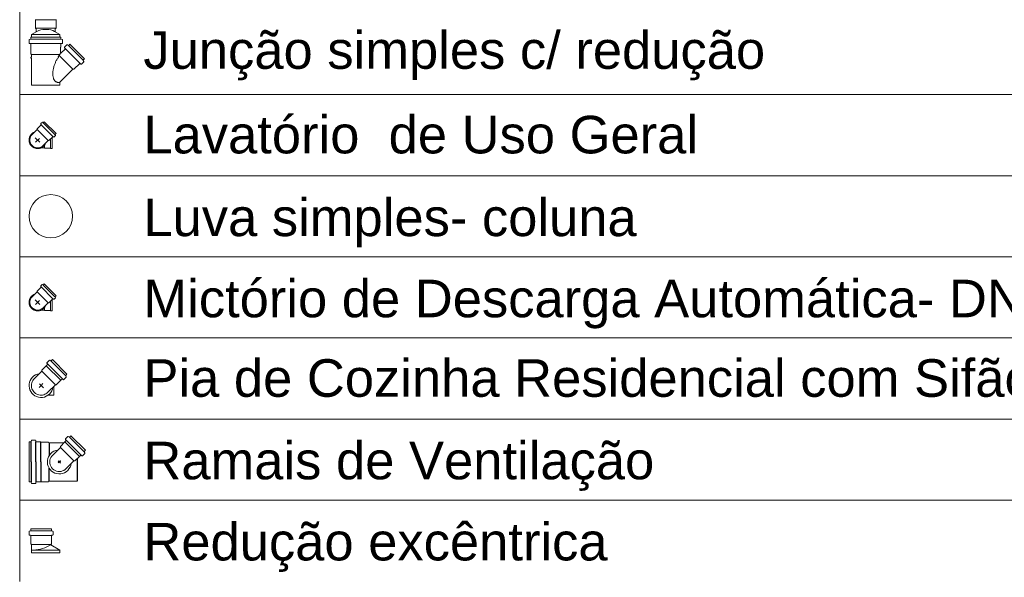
# Model space of a CAD drawing. Header units: millimetres. Extents: x 567 to 934, y -1 to 364.
# Tile 235 of 256: x 709 to 714, y 90 to 93. Entities that reach past the tile are written whole.
import ezdxf

# ---------------------------------------------------------------- set-up
doc = ezdxf.new("R2010")
doc.units = ezdxf.units.MM
doc.header["$MEASUREMENT"] = 0
doc.linetypes.add('NULL', pattern=[0])
doc.layers.get('0').update_dxf_attribs({"lineweight": 18})
for name, color, linetype, lineweight in [('DI-Tabelas', 7, 'Continuous', 13), ('Simbolos', 14, 'Continuous', 20), ('Simbolos_int', 14, 'Continuous', 15)]:
    doc.layers.add(name, color=color, linetype=linetype, lineweight=lineweight)
doc.layers.add('SIMBOLOS-INT', color=7, linetype='Continuous')
doc.styles.add('Arial', font='arial.ttf')

msp = doc.modelspace()

# ---------------------------------------------------------------- linework, layer by layer
for points in [[(708.9481, 90.5742), (708.9379, 90.5719), (708.9282, 90.568), (708.9193, 90.5626), (708.9114, 90.5558), (708.9047, 90.5477), (708.8994, 90.5387), (708.8957, 90.529), (708.8936, 90.5187), (708.8932, 90.5083), (708.8946, 90.4979), (708.8976, 90.4879), (708.9022, 90.4786), (708.9082, 90.4701), (708.9156, 90.4627), (708.9241, 90.4566), (708.9335, 90.452), (708.9435, 90.449), (708.9538, 90.4477), (708.9643, 90.448), (708.9745, 90.4501), (708.9843, 90.4539), (708.9933, 90.4591), (709.0013, 90.4658), (709.0081, 90.4737), (709.0136, 90.4826), (709.0175, 90.4923), (709.0198, 90.5025)], [(708.9164, 90.5425), (708.9119, 90.5357), (708.9086, 90.5282), (708.9065, 90.5203), (708.9057, 90.5121), (708.9062, 90.5039), (708.908, 90.4959), (708.9111, 90.4883), (708.9153, 90.4813), (708.9206, 90.4751), (708.9269, 90.4698), (708.9339, 90.4655), (708.9415, 90.4624), (708.9495, 90.4606), (708.9577, 90.4601), (708.9658, 90.4609), (708.9737, 90.463), (708.9812, 90.4663), (708.9881, 90.4708)]]:
    msp.add_lwpolyline(points)
at = {"layer": 'DI-Tabelas'}
for p, q in [((708.746, 92.4672), (708.746, 92.9502)), ((709.354, 92.4672), (708.746, 92.4672)), ((708.746, 92.0352), (708.746, 92.4672)), ((715.4981, 92.4672), (709.354, 92.4672)), ((709.354, 92.0352), (708.746, 92.0352)), ((708.746, 91.6032), (708.746, 92.0352)), ((715.4981, 92.0352), (709.354, 92.0352)), ((709.354, 91.6032), (708.746, 91.6032)), ((708.746, 91.1712), (708.746, 91.6032)), ((715.4981, 91.6032), (709.354, 91.6032)), ((709.354, 91.1712), (708.746, 91.1712)), ((708.746, 90.7392), (708.746, 91.1712)), ((715.4981, 91.1712), (709.354, 91.1712)), ((709.354, 90.7392), (708.746, 90.7392)), ((708.746, 90.3072), (708.746, 90.7392)), ((715.4981, 90.7392), (709.354, 90.7392)), ((709.354, 90.3072), (708.746, 90.3072)), ((708.746, 89.8752), (708.746, 90.3072)), ((715.4981, 90.3072), (709.354, 90.3072))]:
    msp.add_line(p, q, dxfattribs=at)
at = {"layer": 'Simbolos'}
for p, q in [((708.8299, 92.864), (708.8299, 92.8205)), ((708.8299, 92.8205), (708.8339, 92.8165)), ((708.8339, 92.8165), (708.8339, 92.8015)), ((708.9393, 92.8205), (708.9353, 92.8165)), ((708.9353, 92.8165), (708.9353, 92.8015)), ((708.9393, 92.864), (708.9393, 92.8205)), ((708.8035, 92.7621), (708.7974, 92.7605)), ((708.805, 92.7732), (708.805, 92.7641)), ((708.805, 92.7732), (708.9642, 92.7732)), ((708.8091, 92.7872), (708.8379, 92.8038)), ((708.8091, 92.7872), (708.8091, 92.7732)), ((708.9601, 92.7872), (708.9313, 92.8038)), ((708.9601, 92.7872), (708.9601, 92.7732)), ((708.9642, 92.7732), (708.9642, 92.7641)), ((708.9656, 92.7621), (708.9717, 92.7605)), ((708.796, 92.7586), (708.796, 92.7411)), ((708.8031, 92.7386), (708.7978, 92.7391)), ((708.805, 92.7366), (708.805, 92.7197)), ((708.805, 92.7197), (708.8055, 92.7192)), ((708.8055, 92.7192), (708.8055, 92.6837)), ((708.9642, 92.7197), (708.9637, 92.7192)), ((708.9637, 92.7192), (708.9637, 92.6904)), ((708.9642, 92.7366), (708.9642, 92.7197)), ((708.966, 92.7386), (708.9713, 92.7391)), ((708.9878, 92.7097), (708.9671, 92.689)), ((708.9732, 92.7586), (708.9732, 92.7411)), ((708.9845, 92.7165), (708.9879, 92.7124)), ((708.997, 92.7316), (708.9846, 92.7192)), ((708.9994, 92.7319), (709.0048, 92.7288)), ((709.0133, 92.7353), (709.0072, 92.7291)), ((709.0133, 92.7353), (709.0907, 92.6579)), ((708.8055, 92.6837), (708.8091, 92.6801)), ((708.8091, 92.6669), (708.8061, 92.6666)), ((708.8061, 92.6666), (708.8061, 92.6607)), ((708.8091, 92.6605), (708.8061, 92.6607)), ((708.8091, 92.6801), (708.8091, 92.6669)), ((708.8091, 92.6605), (708.8091, 92.5172)), ((708.9529, 92.6669), (708.9499, 92.6605)), ((709.0907, 92.6579), (709.0845, 92.6518)), ((709.0651, 92.6324), (709.0348, 92.602)), ((709.0719, 92.6291), (709.0678, 92.6325)), ((709.087, 92.6416), (709.0746, 92.6292)), ((709.0873, 92.644), (709.0842, 92.6494)), ((709.0291, 92.602), (708.9601, 92.533)), ((709.0348, 92.602), (709.0291, 92.602)), ((708.9601, 92.533), (708.9601, 92.5172)), ((708.8594, 92.3054), (708.8394, 92.2853)), ((708.858, 92.3099), (708.8595, 92.3081)), ((708.8649, 92.3193), (708.8581, 92.3126)), ((708.8673, 92.3197), (708.87, 92.3181)), ((708.8768, 92.3228), (708.8724, 92.3184)), ((708.9392, 92.2604), (708.8768, 92.3228)), ((708.8124, 92.2543), (708.8262, 92.2681)), ((708.8262, 92.2681), (708.8394, 92.2812)), ((708.8394, 92.2853), (708.8394, 92.2812)), ((708.9218, 92.243), (708.9017, 92.223)), ((708.9195, 92.1795), (708.9195, 92.2408)), ((708.9263, 92.2416), (708.9245, 92.2431)), ((708.9357, 92.2485), (708.929, 92.2417)), ((708.9361, 92.2509), (708.9345, 92.2536)), ((708.9392, 92.2604), (708.9348, 92.256)), ((708.8707, 92.196), (708.8845, 92.2098)), ((708.8845, 92.2098), (708.8976, 92.223)), ((708.9017, 92.223), (708.8976, 92.223)), ((708.8611, 92.1839), (708.8771, 92.184)), ((708.8795, 92.1815), (708.8771, 92.184)), ((708.9095, 92.1815), (708.8795, 92.1815)), ((708.9116, 92.1795), (708.9095, 92.1815)), ((708.9195, 92.1795), (708.9116, 92.1795)), ((708.8649, 91.4553), (708.8581, 91.4486)), ((708.8673, 91.4557), (708.87, 91.4541)), ((708.8768, 91.4588), (708.8724, 91.4544)), ((708.9392, 91.3964), (708.8768, 91.4588)), ((708.8124, 91.3903), (708.8262, 91.4041)), ((708.8262, 91.4041), (708.8394, 91.4172)), ((708.8594, 91.4414), (708.8394, 91.4213)), ((708.8394, 91.4213), (708.8394, 91.4172)), ((708.858, 91.4459), (708.8595, 91.4441)), ((708.8845, 91.3458), (708.8976, 91.359)), ((708.9017, 91.359), (708.8976, 91.359)), ((708.9218, 91.379), (708.9017, 91.359)), ((708.9195, 91.3155), (708.9195, 91.3768)), ((708.9263, 91.3776), (708.9245, 91.3791)), ((708.9357, 91.3845), (708.929, 91.3777)), ((708.9361, 91.3869), (708.9345, 91.3896)), ((708.9392, 91.3964), (708.9348, 91.392)), ((708.8611, 91.3199), (708.8771, 91.32)), ((708.8707, 91.332), (708.8845, 91.3458)), ((708.8795, 91.3175), (708.8771, 91.32)), ((708.9095, 91.3175), (708.8795, 91.3175)), ((708.9116, 91.3155), (708.9095, 91.3175)), ((708.9195, 91.3155), (708.9116, 91.3155)), ((708.891, 91.0369), (708.8944, 91.0329)), ((708.9035, 91.052), (708.8911, 91.0396)), ((708.9059, 91.0524), (708.9112, 91.0493)), ((708.9198, 91.0558), (708.9136, 91.0496)), ((708.9972, 90.9784), (708.9198, 91.0558)), ((708.8639, 90.9942), (708.8281, 90.9584)), ((708.8876, 91.023), (708.8639, 90.9993)), ((708.8639, 90.9993), (708.8639, 90.9942)), ((708.8942, 91.0302), (708.8876, 91.0236)), ((708.8876, 91.0236), (708.8876, 91.023)), ((708.9644, 90.9462), (708.9407, 90.9225)), ((708.965, 90.9462), (708.9644, 90.9462)), ((708.9716, 90.9528), (708.965, 90.9462)), ((708.9783, 90.9496), (708.9743, 90.953)), ((708.9934, 90.9621), (708.981, 90.9497)), ((708.9938, 90.9645), (708.9907, 90.9698)), ((708.9972, 90.9784), (708.991, 90.9722)), ((708.9356, 90.9225), (708.8998, 90.8867)), ((708.9407, 90.9225), (708.9356, 90.9225)), ((708.8979, 90.8674), (708.9281, 90.8674)), ((708.796, 90.5113), (708.796, 90.6178)), ((708.796, 90.6178), (708.8049, 90.6178)), ((708.8083, 90.6252), (708.8068, 90.6193)), ((708.8103, 90.6266), (708.8292, 90.6266)), ((708.8312, 90.6248), (708.8316, 90.6197)), ((708.8336, 90.6178), (708.8578, 90.6178)), ((708.8578, 90.6178), (708.8583, 90.6173)), ((708.8583, 90.6173), (708.8978, 90.6173)), ((708.8978, 90.6173), (708.9022, 90.6129)), ((708.9865, 90.6177), (708.9627, 90.5939)), ((708.9931, 90.6249), (708.9865, 90.6183)), ((708.9865, 90.6183), (708.9865, 90.6177)), ((708.9898, 90.6316), (708.9932, 90.6276)), ((709.0023, 90.6467), (708.9899, 90.6343)), ((709.0047, 90.647), (709.0101, 90.644)), ((709.0186, 90.6504), (709.0125, 90.6443)), ((709.0186, 90.6504), (709.096, 90.5731)), ((708.9022, 90.6128), (708.9816, 90.6128)), ((708.9627, 90.5888), (708.9164, 90.5425)), ((708.9627, 90.5939), (708.9627, 90.5888)), ((709.0926, 90.5592), (709.0895, 90.5645)), ((709.096, 90.5731), (709.0898, 90.5669)), ((708.796, 90.5113), (708.796, 90.4047)), ((709.0344, 90.5171), (708.9881, 90.4708)), ((709.0395, 90.5171), (709.0344, 90.5171)), ((709.0633, 90.5409), (709.0395, 90.5171)), ((709.0704, 90.5475), (709.0638, 90.5409)), ((709.0772, 90.5443), (709.0731, 90.5476)), ((709.0923, 90.5568), (709.0799, 90.5444)), ((708.796, 90.4047), (708.8049, 90.4047)), ((708.8336, 90.4047), (708.8578, 90.4047)), ((708.8578, 90.4047), (708.8583, 90.4052)), ((708.8583, 90.4052), (708.8978, 90.4052)), ((708.8978, 90.4052), (708.9022, 90.4096)), ((708.9022, 90.4096), (709.052, 90.4096)), ((708.8083, 90.3974), (708.8068, 90.4032)), ((708.8103, 90.3959), (708.8292, 90.3959)), ((708.8312, 90.3977), (708.8316, 90.4029)), ((708.7974, 90.1424), (708.8034, 90.144)), ((708.9143, 90.1547), (708.8049, 90.1547)), ((708.8049, 90.1547), (708.8049, 90.146)), ((708.9143, 90.1444), (708.8049, 90.1444)), ((708.9143, 90.1547), (708.9143, 90.146)), ((708.9217, 90.1424), (708.9157, 90.144)), ((708.796, 90.1405), (708.796, 90.123)), ((708.7978, 90.121), (708.803, 90.1205)), ((708.9143, 90.1204), (708.8049, 90.1204)), ((708.8049, 90.1185), (708.8049, 90.075)), ((708.9143, 90.1185), (708.9143, 90.075)), ((708.9213, 90.121), (708.9161, 90.1205)), ((708.9232, 90.1405), (708.9232, 90.123)), ((708.8049, 90.075), (708.8089, 90.071)), ((708.9103, 90.071), (708.8089, 90.071)), ((708.8089, 90.071), (708.8089, 90.0277)), ((708.9599, 90.0417), (708.8089, 90.0417)), ((708.9143, 90.075), (708.9117, 90.0724)), ((708.9121, 90.0693), (708.9599, 90.0417)), ((708.9599, 90.0417), (708.9599, 90.0277)), ((708.9599, 90.0277), (708.8089, 90.0277))]:
    msp.add_line(p, q, dxfattribs=at)
for points in [[(708.8299, 92.864), (708.8298, 92.8643), (708.8297, 92.8647), (708.8296, 92.865), (708.8294, 92.8652), (708.8292, 92.8655), (708.829, 92.8657), (708.8287, 92.8658), (708.8284, 92.866), (708.828, 92.866)], [(708.9411, 92.866), (708.9408, 92.866), (708.9404, 92.8658), (708.9402, 92.8657), (708.9399, 92.8655), (708.9397, 92.8652), (708.9395, 92.865), (708.9394, 92.8647), (708.9393, 92.8643), (708.9393, 92.864)], [(708.9313, 92.8038), (708.9214, 92.808), (708.9111, 92.8112), (708.9006, 92.8133), (708.8899, 92.8144), (708.8792, 92.8144), (708.8685, 92.8133), (708.858, 92.8112), (708.8477, 92.808), (708.8379, 92.8038)], [(708.8035, 92.7621), (708.8037, 92.7622), (708.804, 92.7624), (708.8042, 92.7625), (708.8044, 92.7627), (708.8046, 92.763), (708.8048, 92.7632), (708.8049, 92.7635), (708.8049, 92.7638), (708.805, 92.7641)], [(708.9642, 92.7641), (708.9642, 92.7638), (708.9642, 92.7635), (708.9643, 92.7632), (708.9645, 92.763), (708.9647, 92.7627), (708.9649, 92.7625), (708.9651, 92.7624), (708.9654, 92.7622), (708.9656, 92.7621)], [(708.7974, 92.7605), (708.7972, 92.7604), (708.7969, 92.7603), (708.7967, 92.7601), (708.7965, 92.7599), (708.7963, 92.7597), (708.7961, 92.7594), (708.796, 92.7592), (708.796, 92.7589), (708.796, 92.7586)], [(708.796, 92.7411), (708.796, 92.7408), (708.7961, 92.7404), (708.7962, 92.7401), (708.7964, 92.7399), (708.7966, 92.7396), (708.7969, 92.7394), (708.7971, 92.7393), (708.7975, 92.7391), (708.7978, 92.7391)], [(708.805, 92.7366), (708.8049, 92.7369), (708.8048, 92.7373), (708.8047, 92.7376), (708.8045, 92.7378), (708.8043, 92.7381), (708.8041, 92.7383), (708.8038, 92.7384), (708.8035, 92.7386), (708.8031, 92.7386)], [(708.966, 92.7386), (708.9657, 92.7386), (708.9653, 92.7384), (708.9651, 92.7383), (708.9648, 92.7381), (708.9646, 92.7378), (708.9644, 92.7376), (708.9643, 92.7373), (708.9642, 92.7369), (708.9642, 92.7366)], [(708.9713, 92.7391), (708.9717, 92.7391), (708.972, 92.7393), (708.9723, 92.7394), (708.9725, 92.7396), (708.9727, 92.7399), (708.9729, 92.7401), (708.973, 92.7404), (708.9731, 92.7408), (708.9732, 92.7411)], [(708.9732, 92.7586), (708.9731, 92.7589), (708.9731, 92.7592), (708.973, 92.7594), (708.9728, 92.7597), (708.9726, 92.7599), (708.9724, 92.7601), (708.9722, 92.7603), (708.9719, 92.7604), (708.9717, 92.7605)], [(708.9846, 92.7192), (708.9844, 92.7189), (708.9842, 92.7186), (708.9841, 92.7183), (708.9841, 92.718), (708.984, 92.7177), (708.9841, 92.7173), (708.9842, 92.717), (708.9843, 92.7167), (708.9845, 92.7165)], [(708.9878, 92.7097), (708.988, 92.71), (708.9882, 92.7103), (708.9883, 92.7106), (708.9883, 92.7109), (708.9884, 92.7112), (708.9883, 92.7115), (708.9882, 92.7119), (708.9881, 92.7122), (708.9879, 92.7124)], [(708.9994, 92.7319), (708.9992, 92.732), (708.9989, 92.7321), (708.9986, 92.7321), (708.9983, 92.7321), (708.998, 92.7321), (708.9978, 92.732), (708.9975, 92.7319), (708.9972, 92.7317), (708.997, 92.7316)], [(709.0048, 92.7288), (709.005, 92.7287), (709.0053, 92.7286), (709.0056, 92.7285), (709.0059, 92.7285), (709.0062, 92.7286), (709.0064, 92.7287), (709.0067, 92.7288), (709.0069, 92.7289), (709.0072, 92.7291)], [(708.9466, 92.6605), (708.9446, 92.6567), (708.9427, 92.6528), (708.9408, 92.649), (708.939, 92.6451), (708.9373, 92.6412), (708.9356, 92.6373), (708.934, 92.6333), (708.9325, 92.6293), (708.931, 92.6253)], [(708.9523, 92.6706), (708.952, 92.6702), (708.9518, 92.6698), (708.9516, 92.6694), (708.9513, 92.669), (708.9511, 92.6685), (708.9508, 92.6681), (708.9506, 92.6677), (708.9503, 92.6673), (708.9501, 92.6669)], [(708.9642, 92.689), (708.9628, 92.687), (708.9614, 92.685), (708.9601, 92.683), (708.9587, 92.681), (708.9574, 92.6789), (708.9561, 92.6769), (708.9548, 92.6748), (708.9535, 92.6727), (708.9523, 92.6706)], [(708.9637, 92.6904), (708.9637, 92.6902), (708.9637, 92.6899), (708.9638, 92.6897), (708.9639, 92.6894), (708.9641, 92.6892), (708.9642, 92.689), (708.9644, 92.6889), (708.9647, 92.6887), (708.9649, 92.6886), (708.9651, 92.6885), (708.9654, 92.6885), (708.9657, 92.6884), (708.9659, 92.6885), (708.9662, 92.6885), (708.9664, 92.6886), (708.9667, 92.6887), (708.9669, 92.6889), (708.9671, 92.689)], [(708.931, 92.6253), (708.9296, 92.6212), (708.9283, 92.617), (708.9271, 92.6129), (708.9261, 92.6087), (708.9251, 92.6044), (708.9243, 92.6002), (708.9235, 92.5959), (708.9229, 92.5916), (708.9225, 92.5873)], [(709.0678, 92.6325), (709.0676, 92.6327), (709.0673, 92.6328), (709.0669, 92.6329), (709.0666, 92.633), (709.0663, 92.6329), (709.066, 92.6329), (709.0657, 92.6328), (709.0654, 92.6326), (709.0651, 92.6324)], [(709.0719, 92.6291), (709.0721, 92.6289), (709.0724, 92.6288), (709.0728, 92.6287), (709.0731, 92.6286), (709.0734, 92.6287), (709.0737, 92.6287), (709.074, 92.6288), (709.0743, 92.629), (709.0746, 92.6292)], [(709.0845, 92.6518), (709.0843, 92.6516), (709.0842, 92.6513), (709.0841, 92.651), (709.084, 92.6508), (709.0839, 92.6505), (709.0839, 92.6502), (709.084, 92.6499), (709.0841, 92.6496), (709.0842, 92.6494)], [(709.087, 92.6416), (709.0872, 92.6418), (709.0873, 92.6421), (709.0874, 92.6423), (709.0875, 92.6426), (709.0876, 92.6429), (709.0875, 92.6432), (709.0875, 92.6435), (709.0874, 92.6438), (709.0873, 92.644)], [(708.9225, 92.5873), (708.9222, 92.5833), (708.922, 92.5793), (708.9221, 92.5753), (708.9223, 92.5713), (708.9228, 92.5673), (708.9234, 92.5633), (708.9241, 92.5594), (708.9251, 92.5555), (708.9262, 92.5516)], [(708.9262, 92.5516), (708.927, 92.5494), (708.928, 92.5473), (708.9291, 92.5453), (708.9304, 92.5434), (708.9319, 92.5416), (708.9335, 92.5399), (708.9352, 92.5383), (708.937, 92.5369), (708.939, 92.5357)], [(708.939, 92.5357), (708.941, 92.5346), (708.9431, 92.5336), (708.9453, 92.5329), (708.9476, 92.5323), (708.9499, 92.5319), (708.9522, 92.5317), (708.9545, 92.5317), (708.9568, 92.5318), (708.9591, 92.5322)], [(708.9591, 92.5322), (708.9592, 92.5322), (708.9593, 92.5322), (708.9594, 92.5323), (708.9595, 92.5323), (708.9596, 92.5323), (708.9597, 92.5323), (708.9599, 92.5323), (708.96, 92.5324), (708.9601, 92.5324)], [(708.8581, 92.3126), (708.8579, 92.3123), (708.8577, 92.312), (708.8576, 92.3117), (708.8576, 92.3114), (708.8575, 92.3111), (708.8576, 92.3107), (708.8577, 92.3104), (708.8578, 92.3101), (708.858, 92.3099)], [(708.8594, 92.3054), (708.8596, 92.3056), (708.8598, 92.3059), (708.8599, 92.3062), (708.86, 92.3065), (708.86, 92.3069), (708.86, 92.3072), (708.8599, 92.3075), (708.8597, 92.3078), (708.8595, 92.3081)], [(708.8673, 92.3196), (708.867, 92.3198), (708.8668, 92.3199), (708.8665, 92.3199), (708.8662, 92.3199), (708.8659, 92.3199), (708.8656, 92.3198), (708.8653, 92.3197), (708.8651, 92.3195), (708.8649, 92.3193)], [(708.87, 92.3181), (708.8703, 92.318), (708.8706, 92.3179), (708.8708, 92.3178), (708.8711, 92.3178), (708.8714, 92.3179), (708.8717, 92.3179), (708.872, 92.318), (708.8722, 92.3182), (708.8724, 92.3184)], [(708.8124, 92.2542), (708.8078, 92.2487), (708.8042, 92.2425), (708.8018, 92.2358), (708.8005, 92.2287), (708.8005, 92.2215), (708.8018, 92.2145), (708.8042, 92.2077), (708.8078, 92.2015), (708.8124, 92.196), (708.8179, 92.1914), (708.8241, 92.1878), (708.8309, 92.1854), (708.8379, 92.1841), (708.8451, 92.1841), (708.8522, 92.1854), (708.8589, 92.1878), (708.8652, 92.1914), (708.8707, 92.196)], [(708.9245, 92.2431), (708.9242, 92.2433), (708.9239, 92.2435), (708.9236, 92.2435), (708.9233, 92.2436), (708.9229, 92.2436), (708.9226, 92.2435), (708.9223, 92.2434), (708.922, 92.2432), (708.9218, 92.243)], [(708.9263, 92.2416), (708.9265, 92.2414), (708.9268, 92.2413), (708.9272, 92.2412), (708.9275, 92.2411), (708.9278, 92.2411), (708.9281, 92.2412), (708.9284, 92.2413), (708.9287, 92.2415), (708.929, 92.2417)], [(708.9348, 92.256), (708.9346, 92.2558), (708.9345, 92.2556), (708.9343, 92.2553), (708.9343, 92.255), (708.9342, 92.2547), (708.9342, 92.2544), (708.9343, 92.2541), (708.9344, 92.2539), (708.9345, 92.2536)], [(708.9357, 92.2485), (708.9359, 92.2487), (708.9361, 92.2489), (708.9362, 92.2492), (708.9363, 92.2495), (708.9363, 92.2498), (708.9363, 92.2501), (708.9363, 92.2504), (708.9362, 92.2506), (708.936, 92.2509)], [(708.8673, 91.4556), (708.867, 91.4558), (708.8668, 91.4559), (708.8665, 91.4559), (708.8662, 91.4559), (708.8659, 91.4559), (708.8656, 91.4558), (708.8653, 91.4557), (708.8651, 91.4555), (708.8649, 91.4553)], [(708.87, 91.4541), (708.8703, 91.454), (708.8706, 91.4539), (708.8708, 91.4538), (708.8711, 91.4538), (708.8714, 91.4539), (708.8717, 91.4539), (708.872, 91.454), (708.8722, 91.4542), (708.8724, 91.4544)], [(708.8581, 91.4486), (708.8579, 91.4483), (708.8577, 91.448), (708.8576, 91.4477), (708.8576, 91.4474), (708.8575, 91.4471), (708.8576, 91.4467), (708.8577, 91.4464), (708.8578, 91.4461), (708.858, 91.4459)], [(708.8594, 91.4414), (708.8596, 91.4416), (708.8598, 91.4419), (708.8599, 91.4422), (708.86, 91.4425), (708.86, 91.4429), (708.86, 91.4432), (708.8599, 91.4435), (708.8597, 91.4438), (708.8595, 91.4441)], [(708.8124, 91.3902), (708.8078, 91.3847), (708.8042, 91.3785), (708.8018, 91.3718), (708.8005, 91.3647), (708.8005, 91.3575), (708.8018, 91.3505), (708.8042, 91.3437), (708.8078, 91.3375), (708.8124, 91.332), (708.8179, 91.3274), (708.8241, 91.3238), (708.8309, 91.3214), (708.8379, 91.3201), (708.8451, 91.3201), (708.8522, 91.3214), (708.8589, 91.3238), (708.8652, 91.3274), (708.8707, 91.332)], [(708.9245, 91.3791), (708.9242, 91.3793), (708.9239, 91.3795), (708.9236, 91.3795), (708.9233, 91.3796), (708.9229, 91.3796), (708.9226, 91.3795), (708.9223, 91.3794), (708.922, 91.3792), (708.9218, 91.379)], [(708.9263, 91.3776), (708.9265, 91.3774), (708.9268, 91.3773), (708.9272, 91.3772), (708.9275, 91.3771), (708.9278, 91.3771), (708.9281, 91.3772), (708.9284, 91.3773), (708.9287, 91.3775), (708.929, 91.3777)], [(708.9348, 91.392), (708.9346, 91.3918), (708.9345, 91.3916), (708.9343, 91.3913), (708.9343, 91.391), (708.9342, 91.3907), (708.9342, 91.3904), (708.9343, 91.3901), (708.9344, 91.3899), (708.9345, 91.3896)], [(708.9357, 91.3845), (708.9359, 91.3847), (708.9361, 91.3849), (708.9362, 91.3852), (708.9363, 91.3855), (708.9363, 91.3858), (708.9363, 91.3861), (708.9363, 91.3864), (708.9362, 91.3866), (708.936, 91.3869)], [(708.8911, 91.0397), (708.8909, 91.0394), (708.8907, 91.0391), (708.8906, 91.0388), (708.8905, 91.0385), (708.8905, 91.0382), (708.8906, 91.0378), (708.8907, 91.0375), (708.8908, 91.0372), (708.891, 91.037)], [(708.8942, 91.0302), (708.8945, 91.0305), (708.8946, 91.0307), (708.8947, 91.0311), (708.8948, 91.0314), (708.8948, 91.0317), (708.8948, 91.032), (708.8947, 91.0323), (708.8946, 91.0326), (708.8944, 91.0329)], [(708.9059, 91.0524), (708.9056, 91.0525), (708.9054, 91.0526), (708.9051, 91.0526), (708.9048, 91.0526), (708.9045, 91.0526), (708.9042, 91.0525), (708.904, 91.0524), (708.9037, 91.0522), (708.9035, 91.052)], [(708.9112, 91.0493), (708.9115, 91.0492), (708.9118, 91.0491), (708.9121, 91.049), (708.9124, 91.049), (708.9127, 91.0491), (708.9129, 91.0491), (708.9132, 91.0493), (708.9134, 91.0494), (708.9137, 91.0496)], [(708.8282, 90.9584), (708.8233, 90.9542), (708.8191, 90.9494), (708.8155, 90.9441), (708.8126, 90.9384), (708.8104, 90.9323), (708.809, 90.9261), (708.8084, 90.9197), (708.8086, 90.9133), (708.8096, 90.9069), (708.8114, 90.9008), (708.814, 90.8949), (708.8172, 90.8894), (708.8212, 90.8843), (708.8257, 90.8798), (708.8308, 90.8758), (708.8363, 90.8726), (708.8422, 90.87), (708.8483, 90.8682), (708.8547, 90.8672), (708.8611, 90.867), (708.8675, 90.8676), (708.8737, 90.869), (708.8798, 90.8712), (708.8855, 90.8741), (708.8908, 90.8777), (708.8956, 90.8819), (708.8999, 90.8867)], [(708.9743, 90.953), (708.974, 90.9531), (708.9737, 90.9533), (708.9734, 90.9534), (708.9731, 90.9534), (708.9728, 90.9534), (708.9725, 90.9533), (708.9721, 90.9532), (708.9719, 90.9531), (708.9716, 90.9528)], [(708.9784, 90.9496), (708.9786, 90.9494), (708.9789, 90.9493), (708.9792, 90.9492), (708.9796, 90.9491), (708.9799, 90.9491), (708.9802, 90.9492), (708.9805, 90.9493), (708.9808, 90.9495), (708.9811, 90.9497)], [(708.991, 90.9723), (708.9908, 90.972), (708.9907, 90.9718), (708.9905, 90.9715), (708.9905, 90.9713), (708.9904, 90.971), (708.9904, 90.9707), (708.9905, 90.9704), (708.9906, 90.9701), (708.9907, 90.9698)], [(708.9934, 90.9621), (708.9936, 90.9623), (708.9938, 90.9626), (708.9939, 90.9628), (708.994, 90.9631), (708.994, 90.9634), (708.994, 90.9637), (708.994, 90.964), (708.9939, 90.9642), (708.9938, 90.9645)], [(708.8049, 90.6178), (708.8051, 90.6179), (708.8054, 90.6179), (708.8057, 90.618), (708.806, 90.6182), (708.8062, 90.6183), (708.8064, 90.6186), (708.8066, 90.6188), (708.8067, 90.619), (708.8068, 90.6193)], [(708.8103, 90.6266), (708.81, 90.6266), (708.8097, 90.6266), (708.8094, 90.6265), (708.8092, 90.6263), (708.8089, 90.6261), (708.8087, 90.6259), (708.8086, 90.6257), (708.8084, 90.6254), (708.8083, 90.6252)], [(708.8312, 90.6248), (708.8311, 90.6251), (708.831, 90.6254), (708.8308, 90.6257), (708.8306, 90.626), (708.8304, 90.6262), (708.8301, 90.6264), (708.8298, 90.6265), (708.8295, 90.6266), (708.8292, 90.6266)], [(708.8316, 90.6197), (708.8317, 90.6193), (708.8318, 90.619), (708.8319, 90.6187), (708.8321, 90.6185), (708.8324, 90.6183), (708.8327, 90.6181), (708.833, 90.6179), (708.8333, 90.6179), (708.8336, 90.6178)], [(708.9899, 90.6343), (708.9897, 90.6341), (708.9895, 90.6338), (708.9894, 90.6335), (708.9894, 90.6332), (708.9893, 90.6328), (708.9894, 90.6325), (708.9895, 90.6322), (708.9896, 90.6319), (708.9898, 90.6316)], [(708.9931, 90.6249), (708.9933, 90.6251), (708.9935, 90.6254), (708.9936, 90.6257), (708.9936, 90.626), (708.9937, 90.6264), (708.9936, 90.6267), (708.9935, 90.627), (708.9934, 90.6273), (708.9932, 90.6276)], [(709.0047, 90.647), (709.0045, 90.6472), (709.0042, 90.6472), (709.0039, 90.6473), (709.0036, 90.6473), (709.0033, 90.6473), (709.0031, 90.6472), (709.0028, 90.6471), (709.0025, 90.6469), (709.0023, 90.6467)], [(709.0101, 90.644), (709.0103, 90.6438), (709.0106, 90.6438), (709.0109, 90.6437), (709.0112, 90.6437), (709.0115, 90.6437), (709.0117, 90.6438), (709.012, 90.6439), (709.0122, 90.6441), (709.0125, 90.6443)], [(709.0898, 90.5669), (709.0897, 90.5667), (709.0895, 90.5664), (709.0894, 90.5662), (709.0893, 90.5659), (709.0893, 90.5656), (709.0893, 90.5653), (709.0893, 90.565), (709.0894, 90.5648), (709.0895, 90.5645)], [(709.0731, 90.5476), (709.0729, 90.5478), (709.0726, 90.548), (709.0723, 90.5481), (709.0719, 90.5481), (709.0716, 90.5481), (709.0713, 90.548), (709.071, 90.5479), (709.0707, 90.5477), (709.0704, 90.5475)], [(709.0772, 90.5442), (709.0774, 90.5441), (709.0777, 90.5439), (709.0781, 90.5438), (709.0784, 90.5438), (709.0787, 90.5438), (709.079, 90.5439), (709.0793, 90.544), (709.0796, 90.5442), (709.0799, 90.5444)], [(709.0923, 90.5568), (709.0925, 90.557), (709.0926, 90.5572), (709.0927, 90.5575), (709.0928, 90.5578), (709.0929, 90.5581), (709.0928, 90.5584), (709.0928, 90.5586), (709.0927, 90.5589), (709.0926, 90.5592)], [(708.8068, 90.4032), (708.8067, 90.4035), (708.8066, 90.4037), (708.8064, 90.404), (708.8062, 90.4042), (708.806, 90.4044), (708.8057, 90.4045), (708.8054, 90.4046), (708.8051, 90.4047), (708.8049, 90.4047)], [(708.8336, 90.4047), (708.8333, 90.4047), (708.833, 90.4046), (708.8327, 90.4045), (708.8324, 90.4043), (708.8321, 90.4041), (708.8319, 90.4038), (708.8318, 90.4035), (708.8317, 90.4032), (708.8316, 90.4029)], [(708.8083, 90.3974), (708.8084, 90.3971), (708.8086, 90.3969), (708.8087, 90.3966), (708.8089, 90.3964), (708.8092, 90.3962), (708.8094, 90.3961), (708.8097, 90.396), (708.81, 90.3959), (708.8103, 90.3959)], [(708.8292, 90.3959), (708.8295, 90.3959), (708.8298, 90.396), (708.8301, 90.3961), (708.8304, 90.3963), (708.8306, 90.3965), (708.8308, 90.3968), (708.831, 90.3971), (708.8311, 90.3974), (708.8312, 90.3977)], [(708.7974, 90.1424), (708.7972, 90.1423), (708.7969, 90.1422), (708.7967, 90.142), (708.7965, 90.1418), (708.7963, 90.1416), (708.7961, 90.1413), (708.796, 90.1411), (708.796, 90.1408), (708.796, 90.1405)], [(708.8034, 90.144), (708.8036, 90.1441), (708.8039, 90.1443), (708.8041, 90.1444), (708.8043, 90.1446), (708.8045, 90.1449), (708.8047, 90.1451), (708.8048, 90.1454), (708.8048, 90.1457), (708.8049, 90.146)], [(708.9143, 90.146), (708.9143, 90.1457), (708.9143, 90.1454), (708.9144, 90.1451), (708.9146, 90.1449), (708.9148, 90.1446), (708.915, 90.1444), (708.9152, 90.1443), (708.9155, 90.1441), (708.9157, 90.144)], [(708.9232, 90.1405), (708.9231, 90.1408), (708.9231, 90.1411), (708.923, 90.1413), (708.9228, 90.1416), (708.9226, 90.1418), (708.9224, 90.142), (708.9222, 90.1422), (708.9219, 90.1423), (708.9217, 90.1424)], [(708.796, 90.123), (708.796, 90.1227), (708.7961, 90.1223), (708.7962, 90.122), (708.7964, 90.1218), (708.7966, 90.1215), (708.7969, 90.1213), (708.7971, 90.1212), (708.7975, 90.121), (708.7978, 90.121)], [(708.8049, 90.1185), (708.8048, 90.1188), (708.8047, 90.1192), (708.8046, 90.1195), (708.8044, 90.1197), (708.8042, 90.12), (708.804, 90.1202), (708.8037, 90.1203), (708.8034, 90.1205), (708.803, 90.1205)], [(708.9161, 90.1205), (708.9158, 90.1205), (708.9154, 90.1203), (708.9152, 90.1202), (708.9149, 90.12), (708.9147, 90.1197), (708.9145, 90.1195), (708.9144, 90.1192), (708.9143, 90.1188), (708.9143, 90.1185)], [(708.9213, 90.121), (708.9217, 90.121), (708.922, 90.1212), (708.9223, 90.1213), (708.9225, 90.1215), (708.9227, 90.1218), (708.9229, 90.122), (708.923, 90.1223), (708.9231, 90.1227), (708.9232, 90.123)], [(708.8089, 90.0417), (708.8208, 90.042), (708.8327, 90.0431), (708.8445, 90.0449), (708.8562, 90.0474), (708.8678, 90.0506), (708.8791, 90.0544), (708.8901, 90.0589), (708.9009, 90.0641), (708.9114, 90.0699)], [(708.9116, 90.0724), (708.9115, 90.0722), (708.9114, 90.0721), (708.9113, 90.0719), (708.9112, 90.0717), (708.9111, 90.0715), (708.9111, 90.0713), (708.9111, 90.0711), (708.9111, 90.0709), (708.9111, 90.0707), (708.9111, 90.0705), (708.9112, 90.0703), (708.9112, 90.0701), (708.9113, 90.07), (708.9115, 90.0698), (708.9116, 90.0696), (708.9117, 90.0695), (708.9119, 90.0694), (708.9121, 90.0692)]]:
    msp.add_lwpolyline(points, dxfattribs=at)
msp.add_circle((708.9113, 91.8192), 0.1153, dxfattribs=at)
at = {"layer": 'SIMBOLOS-INT'}
for p, q in [((708.8064, 90.5113), (708.8064, 90.6178)), ((708.8318, 90.5113), (708.8318, 90.6178)), ((708.8583, 90.5113), (708.8583, 90.6173)), ((708.9865, 90.6177), (709.0633, 90.5409)), ((708.9944, 90.6262), (709.0717, 90.5488)), ((709.0114, 90.6432), (709.0888, 90.5658)), ((708.9022, 90.6129), (708.9022, 90.5438)), ((708.9627, 90.5888), (709.0152, 90.5364)), ((708.8064, 90.5113), (708.8064, 90.4047)), ((708.8318, 90.5113), (708.8318, 90.4047)), ((708.8583, 90.5113), (708.8583, 90.4052)), ((708.9624, 90.5168), (708.9511, 90.5056)), ((708.9511, 90.5168), (708.9624, 90.5056)), ((708.9568, 90.5112), (708.9624, 90.5168)), ((709.0344, 90.5171), (709.0152, 90.5364)), ((709.052, 90.5296), (709.052, 90.4096)), ((708.9022, 90.4096), (708.9022, 90.4785))]:
    msp.add_line(p, q, dxfattribs=at)
at = {"layer": 'Simbolos_int'}
for p, q in [((708.8299, 92.8659), (708.9393, 92.8659)), ((708.8299, 92.8205), (708.9393, 92.8205)), ((708.805, 92.7625), (708.9642, 92.7625)), ((708.8091, 92.7872), (708.9601, 92.7872)), ((708.805, 92.7385), (708.9642, 92.7385)), ((708.9891, 92.711), (709.0664, 92.6337)), ((709.0061, 92.728), (709.0834, 92.6507)), ((708.9582, 92.6801), (708.8091, 92.6801)), ((708.9554, 92.6757), (709.0291, 92.602)), ((708.9601, 92.5172), (708.8091, 92.5172)), ((708.8607, 92.3067), (708.9231, 92.2443)), ((708.8714, 92.3173), (708.9337, 92.255)), ((708.8533, 92.2134), (708.829, 92.2377)), ((708.8394, 92.2812), (708.8976, 92.223)), ((708.8302, 92.2138), (708.8506, 92.2342)), ((708.8771, 92.184), (708.8771, 92.1966)), ((708.9095, 92.1815), (708.9095, 92.2308)), ((708.8714, 91.4533), (708.9337, 91.391)), ((708.8394, 91.4172), (708.8976, 91.359)), ((708.8607, 91.4427), (708.9231, 91.3803)), ((708.8533, 91.3494), (708.829, 91.3737)), ((708.8302, 91.3498), (708.8506, 91.3702)), ((708.9095, 91.3175), (708.9095, 91.3668)), ((708.8771, 91.32), (708.8771, 91.3326)), ((708.9899, 90.9712), (708.9126, 91.0485)), ((708.8639, 90.9942), (708.9356, 90.9225)), ((708.8876, 91.0236), (708.965, 90.9462)), ((708.9729, 90.9541), (708.8955, 91.0315)), ((708.8595, 90.9181), (708.8696, 90.9282)), ((708.8595, 90.9181), (708.8488, 90.9074)), ((708.8595, 90.9181), (708.8508, 90.9268)), ((708.8595, 90.9181), (708.8721, 90.9055)), ((708.9281, 90.915), (708.9281, 90.8674))]:
    msp.add_line(p, q, dxfattribs=at)
for points in [[(708.8262, 92.2681), (708.82, 92.2653), (708.8143, 92.2617), (708.8091, 92.2572), (708.8047, 92.2521), (708.8011, 92.2463), (708.7984, 92.24), (708.7967, 92.2335), (708.796, 92.2267), (708.7962, 92.2199), (708.7975, 92.2133), (708.7998, 92.2068), (708.8029, 92.2008), (708.807, 92.1954), (708.8118, 92.1906), (708.8173, 92.1865), (708.8233, 92.1834), (708.8297, 92.1811), (708.8363, 92.1798), (708.8431, 92.1796), (708.8499, 92.1803), (708.8565, 92.182), (708.8627, 92.1847), (708.8685, 92.1883), (708.8736, 92.1927), (708.8781, 92.1979), (708.8817, 92.2036), (708.8845, 92.2098)], [(708.8262, 92.2681), (708.8212, 92.2659), (708.8164, 92.2632), (708.8121, 92.2599), (708.8081, 92.2561), (708.8046, 92.2519), (708.8017, 92.2473), (708.7993, 92.2424), (708.7976, 92.2372), (708.7964, 92.2318), (708.796, 92.2264), (708.7961, 92.2209), (708.797, 92.2155), (708.7984, 92.2102), (708.8005, 92.2052), (708.8032, 92.2004), (708.8065, 92.196), (708.8102, 92.192), (708.8144, 92.1885), (708.819, 92.1855), (708.8239, 92.1831), (708.829, 92.1813), (708.8344, 92.1801), (708.8398, 92.1796), (708.8453, 92.1797), (708.8507, 92.1805), (708.856, 92.1819), (708.8611, 92.1839)], [(708.8262, 91.4041), (708.82, 91.4013), (708.8143, 91.3977), (708.8091, 91.3932), (708.8047, 91.3881), (708.8011, 91.3823), (708.7984, 91.376), (708.7967, 91.3695), (708.796, 91.3627), (708.7962, 91.3559), (708.7975, 91.3493), (708.7998, 91.3428), (708.8029, 91.3368), (708.807, 91.3314), (708.8118, 91.3266), (708.8173, 91.3225), (708.8233, 91.3194), (708.8297, 91.3171), (708.8363, 91.3158), (708.8431, 91.3156), (708.8499, 91.3163), (708.8565, 91.318), (708.8627, 91.3207), (708.8685, 91.3243), (708.8736, 91.3287), (708.8781, 91.3339), (708.8817, 91.3396), (708.8845, 91.3458)], [(708.8262, 91.4041), (708.8212, 91.4019), (708.8164, 91.3992), (708.8121, 91.3959), (708.8081, 91.3921), (708.8046, 91.3879), (708.8017, 91.3833), (708.7993, 91.3784), (708.7976, 91.3732), (708.7964, 91.3678), (708.796, 91.3624), (708.7961, 91.3569), (708.797, 91.3515), (708.7984, 91.3462), (708.8005, 91.3412), (708.8032, 91.3364), (708.8065, 91.332), (708.8102, 91.328), (708.8144, 91.3245), (708.819, 91.3215), (708.8239, 91.3191), (708.829, 91.3173), (708.8344, 91.3161), (708.8398, 91.3156), (708.8453, 91.3157), (708.8507, 91.3165), (708.856, 91.3179), (708.8611, 91.3199)], [(708.8508, 90.9811), (708.8406, 90.9788), (708.8309, 90.9749), (708.822, 90.9695), (708.8141, 90.9626), (708.8074, 90.9546), (708.8021, 90.9456), (708.7984, 90.9358), (708.7963, 90.9256), (708.796, 90.9152), (708.7973, 90.9048), (708.8003, 90.8948), (708.8049, 90.8855), (708.811, 90.877), (708.8184, 90.8696), (708.8269, 90.8635), (708.8362, 90.8589), (708.8462, 90.8559), (708.8566, 90.8546), (708.867, 90.8549), (708.8772, 90.857), (708.887, 90.8607), (708.896, 90.866), (708.904, 90.8727), (708.9109, 90.8806), (708.9163, 90.8895), (708.9202, 90.8992), (708.9225, 90.9094)]]:
    msp.add_lwpolyline(points, dxfattribs=at)

# ---------------------------------------------------------------- texts
at = {"layer": 'DI-Tabelas', "linetype": 'NULL', "char_height": 0.2, "attachment_point": 7, "line_spacing_factor": 0.6, "style": 'Arial'}
for s, insert, width in [('Junção simples c/ redução', (709.404, 92.5427), 6.615244), ('Lavatório  de Uso Geral', (709.404, 92.1512), 5.900305), ('Luva simples- coluna', (709.404, 91.6532), 5.248476), ('Mictório de Descarga Automática- DN 40mm', (709.404, 91.2212), 11.085366), ('Pia de Cozinha Residencial com Sifão 50mm', (709.404, 90.8552), 11.180183), ('Ramais de Ventilação', (709.404, 90.3572), 5.435061), ('Redução excêntrica', (709.404, 89.9252), 4.938415)]:
    msp.add_mtext(s, dxfattribs=dict(at, insert=insert, width=width))

doc.saveas('drawing.dxf')
